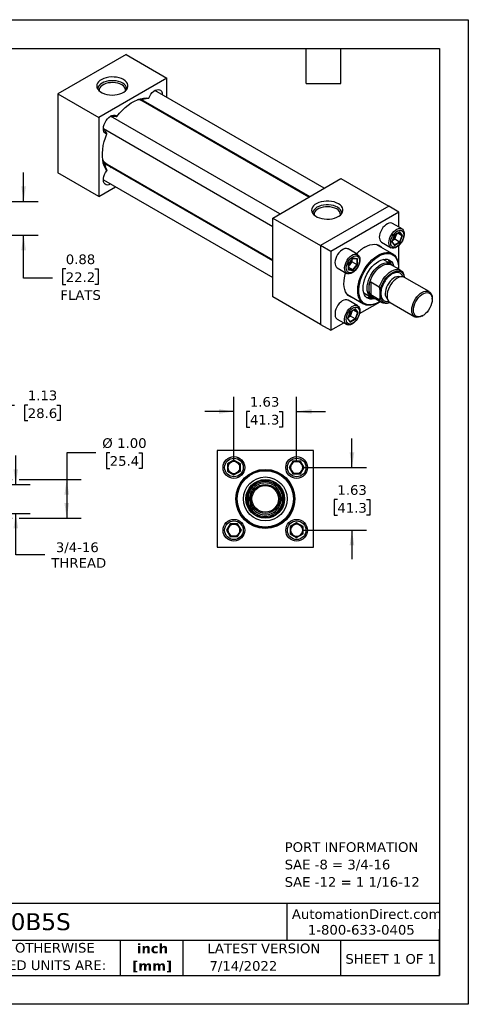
# Model space of a CAD drawing. Header units: inches. Extents: x 0 to 33, y 0 to 25.5.
# Tile 3 of 3: x 21.4 to 33, y 0 to 25.5. Entities that reach past the tile are written whole.
import ezdxf

# ---------------------------------------------------------------- set-up
doc = ezdxf.new("R2010")
doc.units = ezdxf.units.IN
doc.header["$LTSCALE"] = 3
doc.header["$MEASUREMENT"] = 0
doc.linetypes.add('SLD-Solid', pattern=[0])
doc.layers.add('DIMENSIONS', color=140, linetype='SLD-Solid', lineweight=25)
doc.layers.add('TEXT', color=140, linetype='SLD-Solid', lineweight=25)
doc.styles.add('SLDTEXTSTYLE0', font='VERDANA.TTF')
doc.styles.add('SLDTEXTSTYLE1', font='VERDANAB.TTF')
doc.dimstyles.new('SLDDIMSTYLE0', dxfattribs={"dimtxt": 0.254883, "dimasz": 0.39, "dimexe": 0, "dimexo": 0.0625, "dimgap": 0.063721, "dimtad": 0, "dimtih": 1, "dimtoh": 1, "dimrnd": 1e-09, "dimzin": 4, "dimdsep": 46, "dimtxsty": 'SLDTEXTSTYLE0', "dimsah": 1, "dimcen": 0.09, "dimadec": 0, "dimazin": 1, "dimtfac": 1, "dimtofl": 0, "dimtmove": 0, "dimatfit": 3, "dimfxl": 0, "dimfrac": 2, "dimtolj": 1, "dimtzin": 12, "dimarcsym": 0})
doc.dimstyles.new('SLDDIMSTYLE1', dxfattribs={"dimtxt": 0.254883, "dimasz": 0.39, "dimexe": 0, "dimexo": 0.0625, "dimgap": 0.063721, "dimtad": 0, "dimtih": 1, "dimtoh": 1, "dimrnd": 1e-09, "dimzin": 12, "dimdsep": 46, "dimtxsty": 'SLDTEXTSTYLE0', "dimsah": 1, "dimcen": 0.09, "dimadec": 0, "dimazin": 3, "dimtfac": 1, "dimtofl": 0, "dimtmove": 0, "dimatfit": 3, "dimfxl": 0, "dimfrac": 2, "dimtolj": 1, "dimtzin": 12, "dimarcsym": 0})
doc.dimstyles.new('SLDDIMSTYLE2', dxfattribs={"dimtxt": 0.254883, "dimasz": 0.39, "dimexe": 0, "dimexo": 0.0625, "dimgap": 0.063721, "dimtad": 0, "dimtih": 1, "dimtoh": 1, "dimrnd": 1e-09, "dimzin": 12, "dimdsep": 46, "dimtxsty": 'SLDTEXTSTYLE0', "dimsah": 1, "dimcen": 0.09, "dimadec": 0, "dimazin": 3, "dimtfac": 1, "dimtmove": 0, "dimatfit": 0, "dimfxl": 0, "dimfrac": 2, "dimtolj": 1, "dimtzin": 12, "dimarcsym": 0})
doc.dimstyles.new('SLDDIMSTYLE3', dxfattribs={"dimtxt": 0.254883, "dimasz": 0.39, "dimexe": 0, "dimexo": 0.0625, "dimgap": 0.063721, "dimtad": 0, "dimtih": 1, "dimtoh": 1, "dimrnd": 1e-09, "dimdsep": 46, "dimtxsty": 'SLDTEXTSTYLE0', "dimsah": 1, "dimcen": 0.09, "dimadec": 0, "dimazin": 2, "dimtfac": 1, "dimtmove": 0, "dimatfit": 0, "dimfxl": 0, "dimfrac": 2, "dimtolj": 1, "dimtzin": 12, "dimarcsym": 0})

# ---------------------------------------------------------------- blocks, each defined once
blk = doc.blocks.new('SW_NOTE_0')
at = {"layer": 'TEXT', "color": 0, "char_height": 0.25, "attachment_point": 1, "style": 'SLDTEXTSTYLE0'}
for s, insert in [('PORT INFORMATION', (0, 0.318)), ('SAE -8 = 3/4-16', (0, -0.134)), ('SAE -12 = 1 1/16-12', (0, -0.585))]:
    blk.add_mtext(s, dxfattribs=dict(at, insert=insert))
blk = doc.blocks.new('SW_NOTE_0_1')
at = {"layer": 'TEXT', "color": 0, "char_height": 0.25, "attachment_point": 2, "style": 'SLDTEXTSTYLE1'}
for s, insert in [('inch', (0.375, 0.318)), ('[mm]', (0.367, -0.134))]:
    blk.add_mtext(s, dxfattribs=dict(at, insert=insert))
blk = doc.blocks.new('SW_NOTE_0_2')
at = {"layer": 'TEXT', "color": 0, "char_height": 0.25, "attachment_point": 1, "style": 'SLDTEXTSTYLE0'}
for s, insert in [('UNLESS OTHERWISE ', (0, 0.318)), ('SPECIFIED UNITS ARE:', (0, -0.134))]:
    blk.add_mtext(s, dxfattribs=dict(at, insert=insert))
blk = doc.blocks.new('_D_2')
at = {"layer": 'DIMENSIONS'}
for p, q in [((19.173, 13.693), (19.173, 15.896)), ((20.298, 13.584), (20.298, 15.896)), ((19.173, 15.521), (20.298, 15.521)), ((20.298, 15.521), (21.242, 15.521)), ((21.587, 15.521), (21.501, 15.521)), ((21.501, 15.521), (21.501, 15.116)), ((22.344, 15.521), (22.43, 15.521)), ((22.43, 15.521), (22.43, 15.116)), ((21.501, 15.116), (21.587, 15.116)), ((22.43, 15.116), (22.344, 15.116))]:
    blk.add_line(p, q, dxfattribs=at)
for points in [[(19.173, 15.521), (19.563, 15.461), (19.563, 15.581)], [(20.298, 15.521), (19.908, 15.581), (19.908, 15.461)]]:
    blk.add_solid(points, dxfattribs=at)
at = {"layer": 'DIMENSIONS', "char_height": 0.25, "attachment_point": 1, "style": 'SLDTEXTSTYLE0'}
for s, insert in [('1.13', (21.587, 15.896)), ('28.6', (21.587, 15.434))]:
    blk.add_mtext(s, dxfattribs=dict(at, insert=insert))
blk = doc.blocks.new('_D_3')
at = {"layer": 'DIMENSIONS'}
for p, q in [((21.276, 13.465), (21.276, 14.215)), ((20.416, 13.465), (21.651, 13.465)), ((20.416, 12.715), (21.651, 12.715)), ((21.276, 11.644), (21.276, 12.715)), ((22.026, 11.644), (21.276, 11.644))]:
    blk.add_line(p, q, dxfattribs=at)
for points in [[(21.276, 13.465), (21.336, 13.855), (21.216, 13.855)], [(21.276, 12.715), (21.216, 12.325), (21.336, 12.325)]]:
    blk.add_solid(points, dxfattribs=at)
at = {"layer": 'DIMENSIONS', "char_height": 0.25, "attachment_point": 1, "style": 'SLDTEXTSTYLE0'}
for s, insert in [('3/4-16', (22.314, 11.962)), ('THREAD', (22.198, 11.557))]:
    blk.add_mtext(s, dxfattribs=dict(at, insert=insert))
blk = doc.blocks.new('_D_4')
at = {"layer": 'DIMENSIONS'}
for p, q in [((23.346, 14.285), (22.596, 14.285)), ((22.596, 14.285), (22.596, 13.59)), ((23.71, 14.285), (23.624, 14.285)), ((23.624, 14.285), (23.624, 13.88)), ((24.467, 14.285), (24.553, 14.285)), ((24.553, 14.285), (24.553, 13.88)), ((23.624, 13.88), (23.71, 13.88)), ((24.553, 13.88), (24.467, 13.88)), ((18.904, 13.59), (20.208, 13.59)), ((20.388, 13.59), (21.186, 13.59)), ((21.366, 13.59), (22.971, 13.59)), ((22.596, 13.59), (22.596, 12.59)), ((18.904, 12.59), (21.186, 12.59)), ((21.366, 12.59), (22.971, 12.59))]:
    blk.add_line(p, q, dxfattribs=at)
for points in [[(22.596, 13.59), (22.536, 13.2), (22.656, 13.2)], [(22.596, 12.59), (22.656, 12.98), (22.536, 12.98)]]:
    blk.add_solid(points, dxfattribs=at)
at = {"layer": 'DIMENSIONS', "char_height": 0.25, "attachment_point": 1, "style": 'SLDTEXTSTYLE0'}
for s, insert in [('%%c', (23.517, 14.66)), ('1.00', (23.902, 14.66)), ('25.4', (23.71, 14.197))]:
    blk.add_mtext(s, dxfattribs=dict(at, insert=insert))
blk = doc.blocks.new('_D_6')
at = {"layer": 'DIMENSIONS'}
for p, q in [((26.928, 14.053), (26.928, 15.729)), ((28.553, 14.053), (28.553, 15.729)), ((26.928, 15.354), (26.178, 15.354)), ((27.341, 15.354), (27.256, 15.354)), ((27.256, 15.354), (27.256, 14.949)), ((28.099, 15.354), (28.184, 15.354)), ((28.184, 15.354), (28.184, 14.949)), ((28.553, 15.354), (29.303, 15.354)), ((27.256, 14.949), (27.341, 14.949)), ((28.184, 14.949), (28.099, 14.949))]:
    blk.add_line(p, q, dxfattribs=at)
for points in [[(26.928, 15.354), (26.538, 15.414), (26.538, 15.294)], [(28.553, 15.354), (28.943, 15.294), (28.943, 15.414)]]:
    blk.add_solid(points, dxfattribs=at)
at = {"layer": 'DIMENSIONS', "char_height": 0.25, "attachment_point": 1, "style": 'SLDTEXTSTYLE0'}
for s, insert in [('1.63', (27.341, 15.728)), ('41.3', (27.341, 15.266))]:
    blk.add_mtext(s, dxfattribs=dict(at, insert=insert))
blk = doc.blocks.new('_D_7')
at = {"layer": 'DIMENSIONS'}
for p, q in [((29.986, 13.903), (29.986, 14.653)), ((28.703, 13.903), (30.361, 13.903)), ((29.608, 13.071), (29.522, 13.071)), ((29.522, 13.071), (29.522, 12.665)), ((30.365, 13.071), (30.451, 13.071)), ((30.451, 13.071), (30.451, 12.665)), ((29.522, 12.665), (29.608, 12.665)), ((30.451, 12.665), (30.365, 12.665)), ((28.703, 12.278), (30.361, 12.278)), ((29.986, 12.278), (29.986, 11.528))]:
    blk.add_line(p, q, dxfattribs=at)
for points in [[(29.986, 13.903), (30.046, 14.293), (29.926, 14.293)], [(29.986, 12.278), (29.926, 11.888), (30.046, 11.888)]]:
    blk.add_solid(points, dxfattribs=at)
at = {"layer": 'DIMENSIONS', "char_height": 0.25, "attachment_point": 1, "style": 'SLDTEXTSTYLE0'}
for s, insert in [('1.63', (29.608, 13.445)), ('41.3', (29.608, 12.983))]:
    blk.add_mtext(s, dxfattribs=dict(at, insert=insert))
blk = doc.blocks.new('_D_11')
at = {"layer": 'DIMENSIONS'}
for p, q in [((21.479, 20.795), (21.479, 21.545)), ((19.323, 20.795), (21.854, 20.795)), ((19.323, 19.92), (21.854, 19.92)), ((21.479, 18.807), (21.479, 19.92)), ((22.571, 19.045), (22.485, 19.045)), ((22.485, 19.045), (22.485, 18.64)), ((23.328, 19.045), (23.414, 19.045)), ((23.414, 19.045), (23.414, 18.64)), ((22.229, 18.807), (21.479, 18.807)), ((22.485, 18.64), (22.571, 18.64)), ((23.414, 18.64), (23.328, 18.64))]:
    blk.add_line(p, q, dxfattribs=at)
for points in [[(21.479, 20.795), (21.539, 21.185), (21.419, 21.185)], [(21.479, 19.92), (21.419, 19.53), (21.539, 19.53)]]:
    blk.add_solid(points, dxfattribs=at)
at = {"layer": 'DIMENSIONS', "char_height": 0.25, "attachment_point": 1, "style": 'SLDTEXTSTYLE0'}
for s, insert in [('0.88', (22.571, 19.42)), ('22.2', (22.571, 18.957)), ('FLATS', (22.43, 18.495))]:
    blk.add_mtext(s, dxfattribs=dict(at, insert=insert))

msp = doc.modelspace()

# ---------------------------------------------------------------- linework, layer by layer
at = {"color": 7, "linetype": 'SLD-Solid'}
for p, q in [((0, 25.5), (33, 25.5)), ((33, 25.5), (33, 0)), ((33, 0), (0, 0))]:
    msp.add_line(p, q, dxfattribs=at)
for p, q in [((24.132, 24.599), (22.364, 23.579)), ((24.132, 24.599), (25.193, 23.987)), ((25.193, 23.987), (23.425, 22.967)), ((25.193, 23.489), (25.193, 23.987)), ((22.364, 23.579), (22.364, 21.538)), ((22.364, 23.579), (23.425, 22.967)), ((29.269, 21.136), (24.883, 23.668)), ((24.498, 23.432), (24.462, 23.439)), ((24.501, 23.415), (24.498, 23.432)), ((24.577, 23.411), (28.894, 20.919)), ((28.87, 20.906), (24.579, 23.383)), ((24.667, 23.332), (24.662, 23.338)), ((23.425, 22.967), (23.425, 20.925)), ((28.12, 20.473), (23.734, 23.005)), ((25.193, 23.028), (25.193, 23.056)), ((23.547, 22.68), (27.933, 20.148)), ((23.534, 21.832), (23.558, 21.804)), ((23.558, 21.804), (23.575, 21.81)), ((23.561, 21.801), (23.58, 21.805)), ((27.933, 19.254), (23.616, 21.746)), ((23.641, 21.759), (27.933, 19.282)), ((23.722, 21.71), (23.73, 21.708)), ((23.754, 21.666), (23.722, 21.71)), ((23.425, 20.925), (22.364, 21.538)), ((23.425, 20.925), (23.856, 21.174)), ((23.547, 21.353), (27.933, 18.821)), ((24.231, 21.391), (24.255, 21.405)), ((27.933, 20.364), (29.7, 21.385)), ((29.7, 21.385), (30.938, 20.671)), ((30.938, 20.671), (29.17, 19.65)), ((31.203, 20.517), (30.938, 20.671)), ((31.203, 20.517), (29.435, 19.497)), ((31.203, 20.128), (31.203, 20.517)), ((27.933, 20.364), (29.17, 19.65)), ((27.933, 18.323), (27.933, 20.364)), ((31.283, 20.081), (31.034, 20.225)), ((31.091, 19.925), (31.023, 19.75)), ((31.026, 19.754), (31.092, 19.922)), ((31.227, 20.004), (31.091, 19.925)), ((31.092, 19.922), (31.222, 19.997)), ((31.094, 19.812), (31.126, 19.894)), ((31.126, 19.894), (31.15, 19.956)), ((31.279, 19.906), (31.172, 19.968)), ((31.279, 19.906), (31.215, 19.742)), ((31.217, 19.995), (31.279, 19.906)), ((31.294, 19.907), (31.227, 20.004)), ((31.227, 19.732), (31.294, 19.907)), ((29.17, 19.65), (29.17, 17.609)), ((29.435, 19.497), (29.17, 19.65)), ((31.038, 19.437), (30.617, 19.68)), ((30.753, 19.738), (31.002, 19.595)), ((31.023, 19.75), (31.091, 19.654)), ((31.09, 19.666), (31.027, 19.756)), ((31.036, 19.779), (31.094, 19.812)), ((31.215, 19.742), (31.088, 19.669)), ((31.091, 19.654), (31.227, 19.732)), ((31.215, 19.742), (31.094, 19.812)), ((31.203, 19.035), (31.203, 19.654)), ((29.435, 19.497), (29.435, 17.456)), ((30.134, 19.418), (29.885, 19.562)), ((30.01, 19.322), (29.892, 19.176)), ((29.892, 19.176), (29.892, 19.019)), ((29.895, 19.176), (30.008, 19.317)), ((29.895, 19.026), (29.895, 19.176)), ((29.895, 19.11), (29.936, 19.161)), ((29.936, 19.161), (29.991, 19.23)), ((29.991, 19.23), (29.991, 19.296)), ((29.991, 19.23), (30.113, 19.159)), ((30.113, 19.159), (30.003, 19.022)), ((30.007, 19.316), (30.116, 19.306)), ((30.127, 19.311), (30.01, 19.322)), ((30.01, 19.008), (30.127, 19.155)), ((30.113, 19.306), (30.113, 19.159)), ((30.127, 19.155), (30.127, 19.311)), ((30.98, 19.182), (30.793, 19.29)), ((31.246, 19.01), (31.003, 19.15)), ((29.604, 19.075), (29.853, 18.931)), ((29.892, 19.019), (30.01, 19.008)), ((30.003, 19.022), (29.895, 19.084)), ((30.003, 19.022), (29.895, 19.032)), ((31.193, 19.077), (31.193, 19.094)), ((30.43, 18.442), (30.43, 18.638)), ((30.474, 18.709), (30.695, 18.581)), ((30.474, 18.709), (30.474, 18.371)), ((31.336, 18.852), (31.336, 18.832)), ((31.987, 18.457), (31.347, 18.826)), ((29.868, 18.382), (30.289, 18.139)), ((30.293, 18.424), (30.48, 18.316)), ((30.695, 18.243), (30.474, 18.371)), ((30.717, 18.305), (30.717, 18.495)), ((29.17, 17.609), (27.933, 18.323)), ((30.134, 18.091), (29.885, 18.235)), ((30.183, 17.887), (30.719, 18.197)), ((30.519, 18.312), (30.762, 18.172)), ((30.664, 18.176), (30.678, 18.184)), ((30.972, 18.177), (31.612, 17.807)), ((32.065, 18.259), (32.065, 18.285)), ((29.942, 17.935), (29.874, 17.76)), ((29.877, 17.764), (29.943, 17.932)), ((30.078, 18.013), (29.942, 17.935)), ((29.943, 17.932), (30.073, 18.007)), ((29.945, 17.822), (29.977, 17.904)), ((29.977, 17.904), (30, 17.965)), ((30.13, 17.916), (30.023, 17.978)), ((30.13, 17.916), (30.066, 17.752)), ((30.068, 18.004), (30.13, 17.916)), ((30.145, 17.917), (30.078, 18.013)), ((30.078, 17.742), (30.145, 17.917)), ((29.17, 17.609), (29.435, 17.456)), ((29.435, 17.456), (29.773, 17.651)), ((29.604, 17.748), (29.853, 17.604)), ((29.874, 17.76), (29.942, 17.663)), ((29.941, 17.676), (29.878, 17.765)), ((29.887, 17.789), (29.945, 17.822)), ((30.066, 17.752), (29.939, 17.678)), ((29.942, 17.663), (30.078, 17.742)), ((30.066, 17.752), (29.945, 17.822)), ((31.8, 17.826), (31.822, 17.838)), ((26.49, 14.34), (26.49, 11.84)), ((28.99, 14.34), (26.49, 14.34)), ((28.99, 11.84), (28.99, 14.34)), ((26.928, 14.095), (26.761, 13.999)), ((26.771, 13.993), (26.928, 14.083)), ((27.094, 13.999), (26.928, 14.095)), ((26.928, 14.083), (26.928, 14.095)), ((26.928, 14.083), (27.084, 13.993)), ((28.457, 14.069), (28.361, 13.903)), ((28.372, 13.903), (28.462, 14.059)), ((28.462, 14.059), (28.457, 14.069)), ((28.649, 14.069), (28.457, 14.069)), ((28.462, 14.059), (28.643, 14.059)), ((28.643, 14.059), (28.649, 14.069)), ((28.643, 14.059), (28.733, 13.903)), ((28.745, 13.903), (28.649, 14.069)), ((26.771, 13.993), (26.761, 13.999)), ((26.761, 13.999), (26.761, 13.807)), ((26.771, 13.813), (26.761, 13.807)), ((26.761, 13.807), (26.928, 13.711)), ((26.771, 13.813), (26.771, 13.993)), ((26.928, 13.722), (26.771, 13.813)), ((27.084, 13.813), (26.928, 13.722)), ((26.928, 13.711), (27.094, 13.807)), ((27.084, 13.993), (27.094, 13.999)), ((27.084, 13.993), (27.084, 13.813)), ((27.094, 13.807), (27.084, 13.813)), ((27.094, 13.807), (27.094, 13.999)), ((28.361, 13.903), (28.457, 13.737)), ((28.372, 13.903), (28.361, 13.903)), ((28.462, 13.747), (28.372, 13.903)), ((28.733, 13.903), (28.643, 13.747)), ((28.649, 13.737), (28.745, 13.903)), ((28.733, 13.903), (28.745, 13.903)), ((26.928, 13.722), (26.928, 13.711)), ((28.457, 13.737), (28.462, 13.747)), ((28.457, 13.737), (28.649, 13.737)), ((28.643, 13.747), (28.462, 13.747)), ((28.643, 13.747), (28.649, 13.737)), ((27.271, 12.97), (27.271, 13.211)), ((27.303, 12.974), (27.303, 13.207)), ((28.178, 13.207), (28.178, 12.974)), ((28.209, 13.211), (28.209, 12.97)), ((26.832, 12.444), (26.736, 12.278)), ((26.747, 12.278), (26.736, 12.278)), ((26.736, 12.278), (26.832, 12.112)), ((26.747, 12.278), (26.837, 12.434)), ((26.837, 12.122), (26.747, 12.278)), ((26.837, 12.434), (26.832, 12.444)), ((27.024, 12.444), (26.832, 12.444)), ((26.837, 12.434), (27.018, 12.434)), ((27.024, 12.444), (27.018, 12.434)), ((27.018, 12.434), (27.108, 12.278)), ((27.108, 12.278), (27.018, 12.122)), ((27.12, 12.278), (27.024, 12.444)), ((27.024, 12.112), (27.12, 12.278)), ((27.108, 12.278), (27.12, 12.278)), ((28.553, 12.47), (28.386, 12.374)), ((28.386, 12.374), (28.386, 12.182)), ((28.386, 12.374), (28.396, 12.368)), ((28.396, 12.368), (28.553, 12.458)), ((28.396, 12.188), (28.396, 12.368)), ((28.553, 12.458), (28.553, 12.47)), ((28.719, 12.374), (28.553, 12.47)), ((28.553, 12.458), (28.709, 12.368)), ((28.709, 12.368), (28.719, 12.374)), ((28.709, 12.368), (28.709, 12.188)), ((28.719, 12.182), (28.719, 12.374)), ((26.837, 12.122), (26.832, 12.112)), ((26.832, 12.112), (27.024, 12.112)), ((27.018, 12.122), (26.837, 12.122)), ((27.018, 12.122), (27.024, 12.112)), ((28.396, 12.188), (28.386, 12.182)), ((28.386, 12.182), (28.553, 12.086)), ((28.553, 12.097), (28.396, 12.188)), ((28.709, 12.188), (28.553, 12.097)), ((28.553, 12.086), (28.719, 12.182)), ((28.553, 12.097), (28.553, 12.086)), ((28.709, 12.188), (28.719, 12.182)), ((26.49, 11.84), (28.99, 11.84))]:
    msp.add_line(p, q)
at = {"flags": 128}
for points in [[(24.065, 23.949), (24.013, 23.974), (23.953, 23.994), (23.889, 24.008), (23.821, 24.016), (23.753, 24.017), (23.685, 24.011), (23.619, 23.998), (23.559, 23.98), (23.504, 23.955), (23.458, 23.926), (23.42, 23.893), (23.393, 23.856), (23.377, 23.818), (23.373, 23.778), (23.38, 23.739), (23.399, 23.7), (23.429, 23.665), (23.468, 23.632), (23.517, 23.604), (23.573, 23.581), (23.635, 23.564), (23.702, 23.553), (23.77, 23.549), (23.839, 23.551), (23.905, 23.561), (23.969, 23.576), (24.026, 23.598), (24.077, 23.625), (24.119, 23.656), (24.151, 23.691), (24.173, 23.729), (24.183, 23.768), (24.182, 23.808), (24.169, 23.847), (24.144, 23.884), (24.11, 23.918), (24.065, 23.949)], [(24.046, 23.856), (23.996, 23.88), (23.939, 23.899), (23.877, 23.913), (23.812, 23.919), (23.745, 23.919), (23.68, 23.913), (23.618, 23.899), (23.561, 23.88), (23.511, 23.856), (23.468, 23.827), (23.435, 23.794), (23.413, 23.758), (23.401, 23.72), (23.4, 23.699)], [(24.022, 23.813), (23.973, 23.837), (23.917, 23.854), (23.857, 23.866), (23.794, 23.871), (23.731, 23.869), (23.669, 23.861), (23.611, 23.846), (23.559, 23.825), (23.514, 23.8), (23.478, 23.769), (23.453, 23.736), (23.438, 23.7), (23.435, 23.664), (23.436, 23.658)], [(23.895, 22.993), (23.964, 23.077), (24.037, 23.155), (24.113, 23.226), (24.19, 23.289), (24.269, 23.344), (24.348, 23.389), (24.427, 23.426), (24.505, 23.452), (24.581, 23.469), (24.653, 23.475), (24.723, 23.471)], [(24.723, 23.471), (24.747, 23.522), (24.778, 23.569), (24.813, 23.611), (24.851, 23.646), (24.891, 23.672), (24.93, 23.688), (24.968, 23.694), (25.001, 23.688), (25.029, 23.672), (25.051, 23.646), (25.065, 23.61), (25.071, 23.568), (25.071, 23.559)], [(24.508, 23.413), (24.507, 23.415), (24.502, 23.432)], [(24.656, 23.366), (24.643, 23.36), (24.627, 23.355)], [(23.637, 22.546), (23.605, 22.556), (23.579, 22.576), (23.56, 22.606), (23.549, 22.644), (23.547, 22.688), (23.553, 22.737), (23.567, 22.789), (23.588, 22.84), (23.616, 22.889), (23.65, 22.933), (23.687, 22.971), (23.727, 23), (23.767, 23.02), (23.805, 23.03), (23.84, 23.028), (23.87, 23.016), (23.895, 22.993)], [(25.073, 23.125), (25.073, 23.124), (25.081, 23.093)], [(23.637, 21.59), (23.599, 21.648), (23.568, 21.715), (23.544, 21.788), (23.528, 21.869), (23.52, 21.955), (23.52, 22.047), (23.528, 22.142), (23.544, 22.241), (23.568, 22.342), (23.599, 22.444), (23.637, 22.546)], [(23.575, 21.754), (23.593, 21.754), (23.616, 21.746)], [(23.69, 21.731), (23.694, 21.705), (23.695, 21.7)], [(23.735, 21.244), (23.727, 21.24), (23.687, 21.224), (23.65, 21.219), (23.616, 21.224), (23.588, 21.241), (23.567, 21.267), (23.553, 21.302), (23.547, 21.344), (23.549, 21.392), (23.56, 21.442), (23.579, 21.494), (23.605, 21.544), (23.637, 21.59)], [(24.143, 21.469), (24.113, 21.46), (24.112, 21.46)], [(29.634, 20.734), (29.581, 20.76), (29.522, 20.78), (29.457, 20.794), (29.39, 20.801), (29.321, 20.802), (29.253, 20.796), (29.188, 20.784), (29.127, 20.765), (29.072, 20.741), (29.026, 20.712), (28.989, 20.678), (28.962, 20.642), (28.946, 20.603), (28.941, 20.564), (28.949, 20.524), (28.967, 20.486), (28.997, 20.45), (29.037, 20.418), (29.085, 20.39), (29.142, 20.367), (29.204, 20.349), (29.27, 20.339), (29.338, 20.334), (29.407, 20.337), (29.474, 20.346), (29.537, 20.362), (29.595, 20.383), (29.645, 20.41), (29.687, 20.442), (29.72, 20.477), (29.741, 20.514), (29.751, 20.554), (29.75, 20.593), (29.737, 20.632), (29.713, 20.669), (29.678, 20.704), (29.634, 20.734)], [(29.615, 20.641), (29.564, 20.666), (29.507, 20.685), (29.445, 20.698), (29.38, 20.705), (29.314, 20.705), (29.249, 20.698), (29.187, 20.685), (29.13, 20.666), (29.079, 20.641), (29.037, 20.612), (29.004, 20.579), (28.981, 20.543), (28.97, 20.506), (28.968, 20.485)], [(29.59, 20.599), (29.541, 20.622), (29.486, 20.64), (29.425, 20.651), (29.363, 20.657), (29.299, 20.655), (29.238, 20.646), (29.18, 20.632), (29.127, 20.611), (29.082, 20.585), (29.046, 20.555), (29.021, 20.521), (29.006, 20.486), (29.003, 20.449), (29.004, 20.443)], [(31.034, 20.225), (31.015, 20.233), (30.981, 20.238), (30.943, 20.233), (30.904, 20.217), (30.863, 20.191), (30.825, 20.157), (30.788, 20.116), (30.757, 20.069), (30.73, 20.019), (30.711, 19.967), (30.699, 19.915), (30.695, 19.867)], [(30.944, 19.723), (30.948, 19.772), (30.96, 19.823), (30.979, 19.875), (31.006, 19.925), (31.037, 19.972), (31.073, 20.013), (31.112, 20.047), (31.152, 20.073), (31.192, 20.089), (31.23, 20.095), (31.264, 20.09), (31.293, 20.074), (31.316, 20.05), (31.332, 20.016), (31.34, 19.975), (31.34, 19.929), (31.332, 19.879), (31.316, 19.827), (31.293, 19.776), (31.264, 19.727), (31.23, 19.683), (31.192, 19.645), (31.152, 19.615), (31.112, 19.594), (31.073, 19.583), (31.037, 19.583), (31.006, 19.593), (30.979, 19.613), (30.96, 19.642), (30.948, 19.679), (30.944, 19.723)], [(31.329, 19.927), (31.325, 19.882), (31.313, 19.835), (31.294, 19.788), (31.269, 19.742), (31.239, 19.701), (31.204, 19.665), (31.168, 19.637), (31.131, 19.618), (31.096, 19.609), (31.063, 19.61), (31.035, 19.622), (31.013, 19.643), (30.997, 19.673), (30.989, 19.709), (30.989, 19.752), (30.997, 19.798), (31.013, 19.846), (31.035, 19.892), (31.063, 19.936), (31.096, 19.975), (31.131, 20.007), (31.168, 20.03), (31.204, 20.045), (31.239, 20.049), (31.269, 20.042), (31.294, 20.026), (31.313, 20), (31.325, 19.967), (31.329, 19.927)], [(30.319, 19.611), (30.386, 19.645), (30.451, 19.668), (30.514, 19.682), (30.575, 19.685), (30.632, 19.677), (30.683, 19.659), (30.73, 19.63), (30.77, 19.592), (30.77, 19.591)], [(29.885, 19.562), (29.874, 19.567), (29.841, 19.575), (29.804, 19.572), (29.765, 19.558), (29.724, 19.535), (29.685, 19.503), (29.648, 19.463), (29.615, 19.418), (29.587, 19.368), (29.566, 19.316), (29.552, 19.265), (29.546, 19.215), (29.548, 19.17), (29.558, 19.131), (29.576, 19.1), (29.601, 19.077), (29.604, 19.075)], [(29.993, 18.945), (29.953, 18.927), (29.915, 18.919), (29.88, 18.921), (29.849, 18.933), (29.825, 18.956), (29.807, 18.987), (29.797, 19.027), (29.795, 19.072), (29.801, 19.121), (29.815, 19.173), (29.836, 19.224), (29.864, 19.274), (29.897, 19.32), (29.934, 19.359), (29.973, 19.391), (30.013, 19.415), (30.053, 19.428), (30.09, 19.431), (30.123, 19.423), (30.15, 19.406), (30.172, 19.379), (30.186, 19.343), (30.192, 19.301), (30.19, 19.253), (30.18, 19.203), (30.162, 19.151), (30.137, 19.1), (30.107, 19.052), (30.072, 19.009), (30.033, 18.973), (29.993, 18.945)], [(30.01, 19.362), (30.046, 19.379), (30.081, 19.385), (30.113, 19.381), (30.14, 19.368), (30.16, 19.344), (30.174, 19.313), (30.18, 19.274), (30.178, 19.23), (30.168, 19.184), (30.151, 19.136), (30.127, 19.09), (30.098, 19.047), (30.064, 19.01), (30.028, 18.98), (29.991, 18.959), (29.955, 18.947), (29.922, 18.946), (29.893, 18.955), (29.869, 18.973), (29.851, 19.001), (29.842, 19.036), (29.84, 19.078), (29.845, 19.123), (29.859, 19.17), (29.88, 19.218), (29.907, 19.262), (29.938, 19.303), (29.973, 19.336), (30.01, 19.362)], [(30.663, 18.176), (30.598, 18.143), (30.534, 18.12), (30.472, 18.107), (30.413, 18.104), (30.357, 18.111), (30.306, 18.129), (30.261, 18.157), (30.222, 18.195), (30.189, 18.241), (30.164, 18.296), (30.146, 18.358), (30.136, 18.427), (30.134, 18.501), (30.14, 18.579), (30.154, 18.661), (30.175, 18.745), (30.204, 18.829), (30.24, 18.912), (30.283, 18.994), (30.331, 19.073), (30.384, 19.147), (30.442, 19.216), (30.503, 19.278), (30.566, 19.333), (30.631, 19.38), (30.696, 19.417), (30.761, 19.446), (30.824, 19.464), (30.885, 19.472), (30.942, 19.469), (30.996, 19.456), (31.044, 19.433), (31.086, 19.401), (31.122, 19.359), (31.151, 19.308), (31.173, 19.249), (31.187, 19.184), (31.193, 19.112), (31.193, 19.094)], [(30.678, 19.375), (30.742, 19.408), (30.806, 19.431), (30.867, 19.443), (30.926, 19.445), (30.981, 19.437), (31.031, 19.418), (31.075, 19.389), (31.113, 19.35), (31.144, 19.303), (31.168, 19.247), (31.184, 19.184), (31.192, 19.114), (31.192, 19.041)], [(30.709, 18.203), (30.678, 18.184), (30.613, 18.151), (30.549, 18.129), (30.488, 18.116), (30.429, 18.114), (30.374, 18.123), (30.324, 18.142), (30.28, 18.17), (30.242, 18.209), (30.211, 18.257), (30.187, 18.312), (30.171, 18.375), (30.163, 18.445), (30.163, 18.52), (30.171, 18.599), (30.187, 18.68), (30.211, 18.764), (30.242, 18.847), (30.28, 18.93), (30.324, 19.01), (30.374, 19.086), (30.429, 19.158), (30.488, 19.224), (30.549, 19.282), (30.613, 19.333), (30.678, 19.375), (30.678, 19.375)], [(30.584, 18.275), (30.565, 18.27), (30.511, 18.262), (30.461, 18.265), (30.415, 18.278), (30.374, 18.301), (30.34, 18.334), (30.313, 18.376), (30.293, 18.427), (30.28, 18.484), (30.276, 18.548), (30.28, 18.616), (30.293, 18.688), (30.313, 18.761), (30.34, 18.835), (30.374, 18.908), (30.415, 18.978), (30.461, 19.044), (30.511, 19.105), (30.565, 19.159), (30.62, 19.205), (30.678, 19.243), (30.735, 19.271), (30.791, 19.289), (30.844, 19.297), (30.895, 19.295), (30.94, 19.281), (30.981, 19.258), (31.015, 19.225), (31.043, 19.183), (31.063, 19.132), (31.068, 19.113)], [(30.377, 18.545), (30.381, 18.61), (30.393, 18.678), (30.413, 18.748), (30.441, 18.817), (30.475, 18.885), (30.516, 18.95), (30.561, 19.01), (30.611, 19.065), (30.663, 19.111), (30.717, 19.149), (30.771, 19.178), (30.824, 19.197), (30.875, 19.205), (30.922, 19.203), (30.965, 19.19), (31.003, 19.166), (31.034, 19.133), (31.036, 19.131)], [(30.43, 18.638), (30.447, 18.706), (30.472, 18.775), (30.503, 18.842), (30.541, 18.907), (30.584, 18.968), (30.632, 19.022), (30.682, 19.07), (30.735, 19.11), (30.788, 19.141), (30.84, 19.161), (30.891, 19.172), (30.938, 19.172), (30.981, 19.161), (31.003, 19.15)], [(30.951, 19.199), (30.949, 19.231), (30.943, 19.275)], [(30.021, 18.293), (29.98, 18.304), (29.931, 18.328), (29.887, 18.361), (29.851, 18.404), (29.821, 18.455), (29.799, 18.515), (29.785, 18.582), (29.778, 18.655), (29.78, 18.733), (29.791, 18.815), (29.809, 18.9), (29.822, 18.947)], [(30.695, 18.581), (30.722, 18.652), (30.757, 18.722), (30.798, 18.788), (30.845, 18.849), (30.896, 18.903), (30.949, 18.949), (31.004, 18.986), (31.059, 19.013), (31.113, 19.028), (31.163, 19.033), (31.21, 19.026), (31.251, 19.007), (31.286, 18.978), (31.314, 18.939)], [(30.717, 18.495), (30.735, 18.562), (30.76, 18.629), (30.792, 18.696), (30.831, 18.759), (30.875, 18.817), (30.923, 18.869), (30.974, 18.913), (31.026, 18.948), (31.079, 18.973), (31.129, 18.988), (31.177, 18.991), (31.221, 18.984), (31.26, 18.966), (31.293, 18.937), (31.318, 18.899), (31.336, 18.852)], [(31.237, 18.839), (31.224, 18.844), (31.188, 18.849), (31.147, 18.843), (31.105, 18.828), (31.061, 18.803), (31.019, 18.769), (30.978, 18.728), (30.941, 18.68), (30.909, 18.628), (30.883, 18.573), (30.864, 18.517), (30.852, 18.462), (30.848, 18.41)], [(31.347, 18.826), (31.33, 18.834), (31.292, 18.843), (31.25, 18.842), (31.205, 18.83), (31.159, 18.808), (31.113, 18.776), (31.069, 18.737), (31.027, 18.69), (30.989, 18.638), (30.956, 18.581), (30.93, 18.522), (30.91, 18.462), (30.898, 18.404), (30.894, 18.348)], [(30.553, 18.294), (30.516, 18.301), (30.475, 18.319), (30.441, 18.347), (30.413, 18.385), (30.393, 18.431), (30.381, 18.485), (30.377, 18.545)], [(31.535, 17.979), (31.539, 18.034), (31.551, 18.093), (31.57, 18.152), (31.597, 18.211), (31.629, 18.268), (31.667, 18.32), (31.709, 18.367), (31.754, 18.407), (31.8, 18.438), (31.846, 18.46), (31.89, 18.472), (31.932, 18.473), (31.97, 18.465), (32.003, 18.446), (32.029, 18.417), (32.049, 18.38), (32.061, 18.336), (32.065, 18.285), (32.065, 18.285)], [(31.579, 17.979), (31.583, 18.033), (31.595, 18.09), (31.615, 18.147), (31.642, 18.204), (31.675, 18.258), (31.713, 18.308), (31.755, 18.351), (31.799, 18.386), (31.844, 18.411), (31.888, 18.427), (31.93, 18.433), (31.968, 18.428), (32.001, 18.412), (32.028, 18.386), (32.048, 18.351), (32.061, 18.309), (32.065, 18.259), (32.061, 18.205), (32.048, 18.148), (32.028, 18.091), (32.001, 18.034), (31.968, 17.98), (31.93, 17.93), (31.888, 17.887), (31.844, 17.852), (31.799, 17.827), (31.755, 17.811), (31.713, 17.805), (31.675, 17.81), (31.642, 17.826), (31.615, 17.852), (31.595, 17.887), (31.583, 17.93), (31.579, 17.979)], [(29.885, 18.235), (29.881, 18.237), (29.85, 18.247), (29.814, 18.246), (29.775, 18.236), (29.734, 18.215), (29.695, 18.185), (29.657, 18.147), (29.623, 18.103), (29.594, 18.054), (29.571, 18.002), (29.555, 17.951), (29.547, 17.901), (29.547, 17.854), (29.555, 17.813), (29.571, 17.78), (29.594, 17.755), (29.604, 17.748)], [(30.381, 18.302), (30.407, 18.312), (30.451, 18.333)], [(30.97, 18.178), (30.949, 18.169), (30.896, 18.154), (30.845, 18.149), (30.798, 18.156), (30.757, 18.175), (30.722, 18.204), (30.695, 18.243)], [(30.192, 17.962), (30.188, 17.914), (30.176, 17.863), (30.156, 17.811), (30.13, 17.761), (30.098, 17.714), (30.062, 17.672), (30.023, 17.638), (29.983, 17.613), (29.944, 17.597), (29.906, 17.591), (29.872, 17.596), (29.843, 17.611), (29.82, 17.636), (29.804, 17.67), (29.796, 17.71), (29.796, 17.757), (29.804, 17.807), (29.82, 17.859), (29.843, 17.91), (29.872, 17.959), (29.906, 18.003), (29.944, 18.041), (29.983, 18.071), (30.023, 18.092), (30.062, 18.103), (30.098, 18.103), (30.13, 18.093), (30.156, 18.073), (30.176, 18.044), (30.188, 18.006), (30.192, 17.962)], [(29.839, 17.74), (29.843, 17.785), (29.855, 17.832), (29.874, 17.879), (29.899, 17.925), (29.93, 17.966), (29.964, 18.002), (30, 18.03), (30.037, 18.048), (30.073, 18.058), (30.105, 18.056), (30.133, 18.045), (30.156, 18.024), (30.171, 17.994), (30.179, 17.957), (30.179, 17.915), (30.171, 17.869), (30.156, 17.821), (30.133, 17.774), (30.105, 17.731), (30.073, 17.692), (30.037, 17.66), (30, 17.637), (29.964, 17.622), (29.93, 17.618), (29.899, 17.625), (29.874, 17.641), (29.855, 17.666), (29.843, 17.7), (29.839, 17.74)], [(31.8, 17.826), (31.8, 17.826), (31.754, 17.804), (31.709, 17.792), (31.667, 17.79), (31.629, 17.799), (31.597, 17.818), (31.57, 17.846), (31.551, 17.883), (31.539, 17.928), (31.535, 17.979)]]:
    msp.add_lwpolyline(points, dxfattribs=at)
for centre, radius in [((26.928, 13.903), 0.281), ((26.928, 13.903), 0.241), ((28.553, 13.903), 0.281), ((28.553, 13.903), 0.241), ((27.74, 13.09), 0.765), ((27.74, 13.09), 0.75), ((27.74, 13.09), 0.729), ((27.74, 13.09), 0.568), ((27.74, 13.09), 0.501), ((27.74, 13.09), 0.5), ((27.74, 13.09), 0.375), ((27.74, 13.09), 0.344), ((26.928, 12.278), 0.281), ((26.928, 12.278), 0.241), ((28.553, 12.278), 0.281), ((28.553, 12.278), 0.241)]:
    msp.add_circle(centre, radius)
for centre, radius, start, end in [((23.955, 23.661), 0.166, 358.9362, 66.5116), ((23.968, 23.683), 0.189, 4.8631, 65.7342), ((24.413, 23.09), 0.336, 60.4807, 87.3749), ((24.613, 23.471), 0.0697, 204.9082, 239.2128), ((23.81, 22.047), 0.334, 212.5346, 239.6205), ((29.524, 20.447), 0.166, 358.9362, 66.5116), ((29.537, 20.469), 0.189, 4.8631, 65.7342), ((30.898, 19.979), 0.243, 304.7235, 339.6292), ((30.888, 19.985), 0.246, 308.3412, 350.7532), ((30.928, 19.973), 0.213, 338.2315, 353.6851), ((30.835, 19.853), 0.141, 174.2015, 234.4863), ((30.809, 18.792), 0.954, 120.872, 137.5386), ((29.739, 19.321), 0.246, 309.2536, 351.6617), ((29.769, 19.293), 0.213, 306.3207, 321.7682), ((29.749, 19.316), 0.243, 320.3713, 355.2784), ((30.765, 19.097), 0.251, 15.0157, 48.3614), ((30.872, 18.54), 0.453, 167.446, 192.554), ((30.624, 18.48), 0.198, 191.2334, 238.0928), ((31.022, 18.395), 0.174, 175.203, 228.2263), ((30.447, 18.545), 0.251, 251.6427, 284.991), ((30.891, 18.341), 0.178, 191.8898, 295.0886), ((31.077, 18.328), 0.184, 173.4667, 235.2211), ((29.749, 17.989), 0.243, 304.7235, 339.6292), ((29.736, 17.996), 0.249, 308.6246, 350.4697), ((29.779, 17.983), 0.213, 338.2315, 353.6851), ((26.928, 13.903), 0.156, 120, 180), ((26.928, 13.903), 0.156, 60, 120), ((26.928, 13.903), 0.156, 0, 60), ((28.553, 13.903), 0.156, 90, 150), ((28.553, 13.903), 0.156, 30, 90), ((26.928, 13.903), 0.156, 180, 240), ((26.928, 13.903), 0.156, 300, 0), ((28.553, 13.903), 0.156, 150, 210), ((28.553, 13.903), 0.156, 210, 270), ((28.553, 13.903), 0.156, 270, 330), ((28.553, 13.903), 0.156, 330, 30), ((26.928, 13.903), 0.156, 240, 300), ((27.74, 13.09), 0.484, 25.321, 154.679), ((27.74, 13.09), 0.453, 14.9132, 165.0868), ((27.74, 13.09), 0.484, 165.579, 194.421), ((27.74, 13.09), 0.484, 345.579, 14.421), ((27.74, 13.09), 0.453, 194.9132, 345.0868), ((27.74, 13.09), 0.484, 205.321, 334.679), ((26.928, 12.278), 0.156, 150, 210), ((26.928, 12.278), 0.156, 90, 150), ((26.928, 12.278), 0.156, 30, 90), ((26.928, 12.278), 0.156, 330, 30), ((28.553, 12.278), 0.156, 120, 180), ((28.553, 12.278), 0.156, 180, 240), ((28.553, 12.278), 0.156, 60, 120), ((28.553, 12.278), 0.156, 360, 60), ((28.553, 12.278), 0.156, 300, 360), ((26.928, 12.278), 0.156, 210, 270), ((26.928, 12.278), 0.156, 270, 330), ((28.553, 12.278), 0.156, 240, 300)]:
    msp.add_arc(centre, radius, start, end)
for centre, major_axis, ratio, start_param, end_param in [((31.084, 19.929), (0.00803, -0.00688), 0.218443, 0.076768, 0.708711), ((31.22, 20.008), (0.0025, 0.0112), 0.697888, 3.709727, 4.495206), ((31.287, 19.911), (0.0108, 0.0013), 0.565682, 3.786495, 5.357291), ((31.016, 19.754), (0.0108, 0.0013), 0.565682, 5.357291, 5.989234), ((31.084, 19.658), (0.0025, 0.0112), 0.697888, 4.495206, 5.715051), ((31.22, 19.736), (0.00803, -0.00688), 0.218443, 0.708711, 2.279507), ((29.885, 19.18), (0.00997, -0.00351), 0.218312, 5.574505, 6.206468), ((30.003, 19.326), (-0.00425, 0.00999), 0.565758, 3.435631, 4.067595), ((30.12, 19.159), (0.00997, -0.00351), 0.218312, 4.003708, 5.574505), ((30.12, 19.316), (0.00843, 0.00771), 0.697875, 3.709669, 4.92971), ((29.885, 19.023), (0.00843, 0.00771), 0.697875, 4.92971, 5.715109), ((30.003, 19.013), (-0.00425, 0.00999), 0.565758, 4.067595, 5.638391), ((29.935, 17.939), (0.00803, -0.00688), 0.218443, 0.076768, 0.708711), ((30.07, 18.017), (0.0025, 0.0112), 0.697888, 3.709727, 4.495206), ((30.138, 17.921), (0.0108, 0.0013), 0.565682, 3.786495, 5.357291), ((29.867, 17.764), (0.0108, 0.0013), 0.565682, 5.357291, 5.989234), ((29.935, 17.668), (0.0025, 0.0112), 0.697888, 4.495206, 5.715051), ((30.07, 17.746), (0.00803, -0.00688), 0.218443, 0.708711, 2.279507)]:
    msp.add_ellipse(centre, major_axis=major_axis, ratio=ratio, start_param=start_param, end_param=end_param)
for points, knots in [([(24.498, 23.432), (24.512, 23.436), (24.528, 23.44), (24.562, 23.447), (24.58, 23.45), (24.618, 23.457), (24.638, 23.46), (24.679, 23.466), (24.701, 23.468), (24.723, 23.471)], [0, 0, 0, 0, 0.25, 0.25, 0.5, 0.5, 0.75, 0.75, 1, 1, 1, 1]), ([(24.662, 23.338), (24.68, 23.335), (24.698, 23.332), (24.716, 23.331), (24.716, 23.331)], [0, 0, 0, 0, 0.989374, 1, 1, 1, 1]), ([(23.759, 22.992), (23.769, 22.995), (23.803, 23.003), (23.848, 23.002), (23.88, 22.996), (23.895, 22.993)], [0, 0, 0, 0, 0.194439, 0.63721, 1, 1, 1, 1]), ([(23.567, 22.668), (23.575, 22.641), (23.585, 22.619), (23.609, 22.578), (23.622, 22.561), (23.637, 22.546)], [0, 0, 0, 0, 0.5, 0.5, 1, 1, 1, 1]), ([(23.558, 21.804), (23.562, 21.79), (23.567, 21.774), (23.578, 21.741), (23.584, 21.724), (23.604, 21.67), (23.619, 21.631), (23.637, 21.59)], [0, 0, 0, 0, 0.25, 0.25, 0.5, 0.5, 1, 1, 1, 1]), ([(31.302, 18.841), (31.301, 18.847), (31.294, 18.872), (31.271, 18.905), (31.234, 18.938), (31.187, 18.954), (31.135, 18.955), (31.081, 18.942), (31.026, 18.917), (30.972, 18.879), (30.918, 18.83), (30.865, 18.769), (30.819, 18.698), (30.781, 18.622), (30.754, 18.547), (30.738, 18.475), (30.736, 18.431), (30.735, 18.41)], [0, 0, 0, 0, 0.021859, 0.093347, 0.166352, 0.239357, 0.310844, 0.379479, 0.444234, 0.50899, 0.577625, 0.649112, 0.722117, 0.795122, 0.86661, 0.935244, 1, 1, 1, 1]), ([(30.43, 18.638), (30.431, 18.646), (30.433, 18.654), (30.438, 18.669), (30.44, 18.676), (30.447, 18.69), (30.451, 18.697), (30.458, 18.705), (30.461, 18.707), (30.467, 18.71), (30.471, 18.711), (30.474, 18.709)], [0, 0, 0, 0, 0.25, 0.25, 0.5, 0.5, 0.75, 0.75, 0.875, 0.875, 1, 1, 1, 1]), ([(30.474, 18.371), (30.471, 18.373), (30.467, 18.376), (30.461, 18.382), (30.458, 18.385), (30.451, 18.394), (30.447, 18.4), (30.44, 18.412), (30.438, 18.418), (30.433, 18.43), (30.431, 18.436), (30.43, 18.442)], [0, 0, 0, 0, 0.125, 0.125, 0.25, 0.25, 0.5, 0.5, 0.75, 0.75, 1, 1, 1, 1]), ([(30.735, 18.41), (30.736, 18.39), (30.738, 18.349), (30.754, 18.296), (30.781, 18.251), (30.819, 18.219), (30.866, 18.203), (30.907, 18.2), (30.934, 18.207), (30.941, 18.209)], [0, 0, 0, 0, 0.143942, 0.296507, 0.455414, 0.617693, 0.779973, 0.93888, 1, 1, 1, 1]), ([(27.271, 13.211), (27.274, 13.219), (27.276, 13.228), (27.281, 13.244), (27.284, 13.252), (27.29, 13.268), (27.293, 13.276), (27.298, 13.286), (27.299, 13.29), (27.302, 13.295), (27.303, 13.297), (27.303, 13.297)], [0, 0, 0, 0, 0.25, 0.25, 0.5, 0.5, 0.75, 0.75, 0.875, 0.875, 1, 1, 1, 1]), ([(28.152, 13.09), (28.152, 13.2), (28.109, 13.304), (27.954, 13.459), (27.849, 13.502), (27.631, 13.502), (27.526, 13.459), (27.372, 13.304), (27.328, 13.2), (27.328, 13.09)], [0, 0, 0, 0, 0.25, 0.25, 0.5, 0.5, 0.75, 0.75, 1, 1, 1, 1]), ([(28.178, 13.297), (28.178, 13.297), (28.179, 13.295), (28.181, 13.29), (28.183, 13.286), (28.187, 13.276), (28.191, 13.268), (28.196, 13.252), (28.199, 13.244), (28.204, 13.228), (28.207, 13.219), (28.209, 13.211)], [0, 0, 0, 0, 0.125, 0.125, 0.25, 0.25, 0.5, 0.5, 0.75, 0.75, 1, 1, 1, 1]), ([(27.328, 13.09), (27.328, 12.981), (27.372, 12.876), (27.526, 12.722), (27.631, 12.678), (27.849, 12.678), (27.954, 12.722), (28.109, 12.876), (28.152, 12.981), (28.152, 13.09)], [0, 0, 0, 0, 0.25, 0.25, 0.5, 0.5, 0.75, 0.75, 1, 1, 1, 1]), ([(27.303, 12.883), (27.303, 12.883), (27.302, 12.885), (27.299, 12.891), (27.298, 12.894), (27.293, 12.905), (27.29, 12.913), (27.284, 12.929), (27.281, 12.937), (27.276, 12.953), (27.274, 12.961), (27.271, 12.97)], [0, 0, 0, 0, 0.125, 0.125, 0.25, 0.25, 0.5, 0.5, 0.75, 0.75, 1, 1, 1, 1]), ([(28.209, 12.97), (28.207, 12.961), (28.204, 12.953), (28.199, 12.937), (28.197, 12.929), (28.191, 12.913), (28.187, 12.905), (28.183, 12.894), (28.181, 12.891), (28.179, 12.885), (28.178, 12.883), (28.178, 12.883)], [0, 0, 0, 0, 0.25, 0.25, 0.5, 0.5, 0.75, 0.75, 0.875, 0.875, 1, 1, 1, 1])]:
    msp.add_open_spline(points, degree=3, knots=knots)
for points in [[(31.314, 18.939), (31.322, 18.909), (31.33, 18.881), (31.336, 18.852)], [(30.717, 18.495), (30.711, 18.523), (30.704, 18.552), (30.695, 18.581)], [(30.695, 18.243), (30.704, 18.262), (30.711, 18.282), (30.717, 18.305)], [(27.303, 13.207), (27.303, 13.238), (27.303, 13.268), (27.303, 13.297)], [(28.178, 13.297), (28.178, 13.268), (28.178, 13.238), (28.178, 13.207)], [(27.303, 12.883), (27.303, 12.913), (27.303, 12.943), (27.303, 12.974)], [(28.178, 12.883), (28.178, 12.913), (28.178, 12.943), (28.178, 12.974)]]:
    msp.add_open_spline(points, degree=3)
at = {"layer": 'TEXT'}
for p, q in [((0.75, 24.75), (32.25, 24.75)), ((28.8, 23.85), (28.8, 24.75)), ((29.7, 23.85), (29.7, 24.75)), ((32.25, 24.75), (32.25, 0.75)), ((28.8, 23.85), (29.7, 23.85)), ((32.25, 2.613), (0.75, 2.613)), ((28.296, 2.613), (28.296, 1.65)), ((32.25, 0.75), (32.25, 1.95)), ((32.25, 1.65), (0.75, 1.65)), ((23.979, 1.65), (23.979, 0.75)), ((25.608, 1.65), (25.608, 0.75)), ((29.687, 1.65), (29.687, 0.75)), ((0.75, 0.75), (32.25, 0.75))]:
    msp.add_line(p, q, dxfattribs=at)

# ---------------------------------------------------------------- block references
for name, p in [('SW_NOTE_0', (28.242, 3.879)), ('SW_NOTE_0_2', (19.796, 1.272)), ('SW_NOTE_0_1', (24.443, 1.255))]:
    msp.add_blockref(name, p, dxfattribs=at)

# ---------------------------------------------------------------- texts
at = {"layer": 'TEXT', "style": 'SLDTEXTSTYLE0'}
for s, insert, char_height, attachment_point in [('HP16150B5S', (18.804, 2.359), 0.4375, 1), ('AutomationDirect.com', (28.429, 2.461), 0.25, 1), ('1-800-633-0405', (28.842, 2.055), 0.25, 1), ('LATEST VERSION', (27.703, 1.574), 0.25, 2), ('SHEET 1 OF 1', (29.816, 1.301), 0.25, 1), ('7/14/2022', (26.293, 1.12), 0.25, 1)]:
    msp.add_mtext(s, dxfattribs=dict(at, insert=insert, char_height=char_height, attachment_point=attachment_point))

# ---------------------------------------------------------------- dimensions: what is measured, and where the dimension line sits
at = {"layer": 'DIMENSIONS'}
for base, p1, p2, text, dimstyle, picture, middle in [((21.478608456, 20.795295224), (19.172506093, 19.920295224), (19.172506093, 20.795295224), '<>\\PFLATS', 'SLDDIMSTYLE3', '_D_11', (21.478608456, 18.806619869)), ((22.596, 12.59), (18.754, 13.59), (18.754, 12.59), '%%c<>', 'SLDDIMSTYLE0', '_D_4', (22.596, 14.285)), ((21.276, 12.715), (20.266, 13.465), (20.266, 12.715), '3/4-16\\PTHREAD', 'SLDDIMSTYLE2', '_D_3', (21.276, 11.644))]:
    dim = msp.add_linear_dim(base=base, p1=p1, p2=p2, angle=90, text=text, dimstyle=dimstyle, dxfattribs=at)
    dim.commit()
    dim.dimension.update_dxf_attribs({"geometry": picture, "text_midpoint": middle, "dimtype": 160})
dim = msp.add_linear_dim(base=(19.172506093, 15.521434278), p1=(20.297506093, 13.434081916), p2=(19.172506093, 13.543081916), dimstyle='SLDDIMSTYLE1', dxfattribs=at)
dim.commit()
dim.dimension.update_dxf_attribs({"geometry": '_D_2', "text_midpoint": (21.965766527, 15.521434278), "dimtype": 160})
for base, p1, p2, angle, picture, middle in [((28.552709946, 15.353595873), (26.927709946, 13.902831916), (28.552709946, 13.902831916), 0, '_D_6', (27.720173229, 15.353595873)), ((29.986356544, 12.277831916), (28.552709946, 13.902831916), (28.552709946, 12.277831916), 90, '_D_7', (29.986356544, 13.070500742))]:
    dim = msp.add_linear_dim(base=base, p1=p1, p2=p2, angle=angle, dimstyle='SLDDIMSTYLE2', dxfattribs=at)
    dim.commit()
    dim.dimension.update_dxf_attribs({"geometry": picture, "text_midpoint": middle, "dimtype": 160})

doc.saveas('drawing.dxf')
